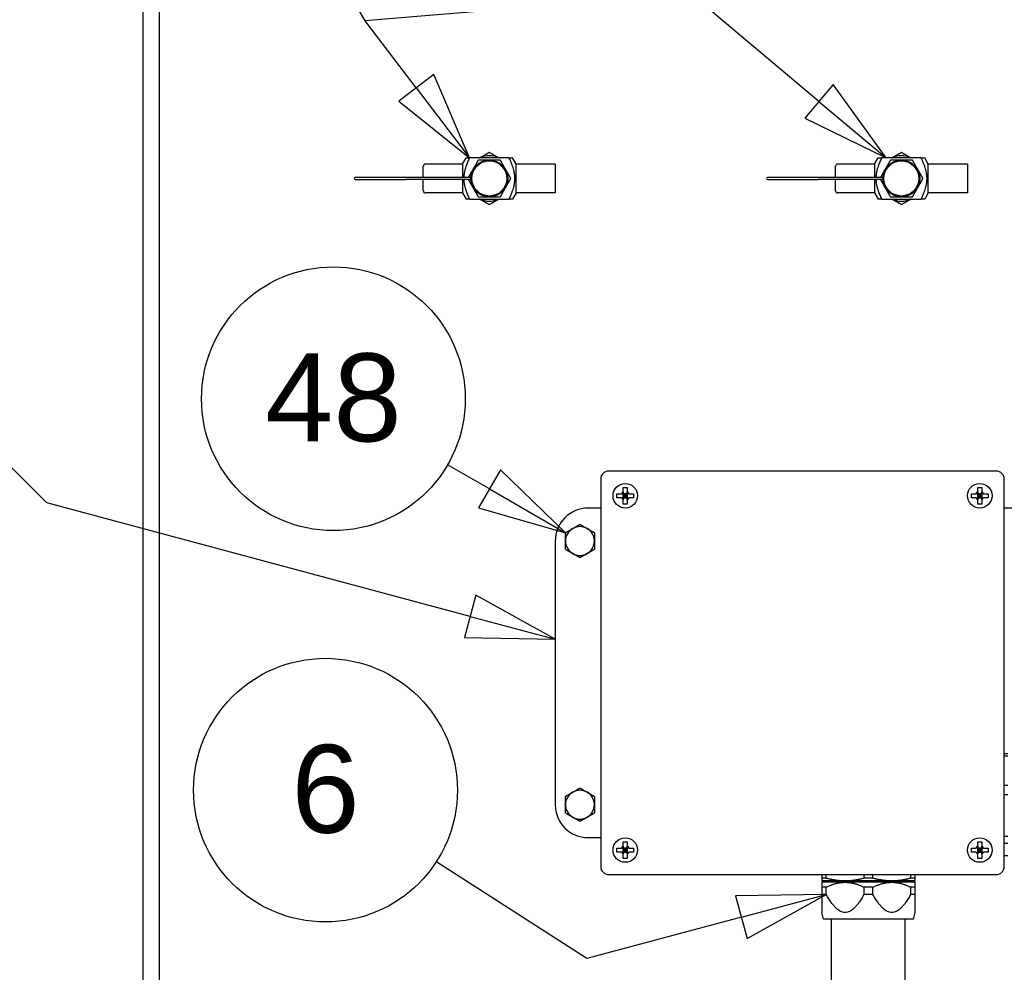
# Paper-space layout 'SHEET_3' of a CAD drawing. Header units: inches. Extents: x 3 to 360, y 8 to 227.
# Tile 34 of 117: x 34 to 49, y 173 to 187. Entities that reach past the tile are written whole.
import ezdxf

# ---------------------------------------------------------------- set-up
doc = ezdxf.new("R2010")
doc.units = ezdxf.units.IN
doc.header["$LTSCALE"] = 10.666667
doc.header["$MEASUREMENT"] = 0
doc.layers.get('0').update_dxf_attribs({"lineweight": 25})
doc.layers.add('DIMEN', color=7, linetype='Continuous', lineweight=25)
doc.styles.add('Current-ANSI', font='arial.ttf')

# ---------------------------------------------------------------- blocks, each defined once
blk = doc.blocks.new('Balloon97')
at = {"layer": 'DIMEN', "linetype": 'Continuous', "lineweight": 25}
for p, q in [((3.8388, 16.8921), (3.7794, 16.9264)), ((3.8544, 16.9192), (3.8231, 16.8651)), ((3.947, 16.8296), (3.8544, 16.9192)), ((3.8388, 16.8921), (3.947, 16.8296)), ((3.8231, 16.8651), (3.947, 16.8296))]:
    blk.add_line(p, q, dxfattribs=at)
at = {"layer": 'DIMEN', "linetype": 'Continuous', "lineweight": 25, "flags": 128}
blk.add_lwpolyline([(3.8231, 16.8651), (3.947, 16.8296), (3.8544, 16.9192), (3.8231, 16.8651)], dxfattribs=at)
at = {"layer": 'DIMEN'}
blk.add_circle((3.617, 17.0201), 0.1875, dxfattribs=at)
blk.add_solid([(3.8231, 16.8651), (3.947, 16.8296), (3.8544, 16.9192), (3.8231, 16.8651)], dxfattribs=at)
at = {"layer": 'DIMEN', "insert": (3.617, 17.0212), "char_height": 0.125, "attachment_point": 5, "style": 'Current-ANSI'}
blk.add_mtext('48', dxfattribs=at)
blk = doc.blocks.new('Balloon98')
at = {"layer": 'DIMEN', "linetype": 'Continuous', "lineweight": 25}
for p, q in [((3.9772, 16.2239), (3.7628, 16.3622)), ((4.3177, 16.3151), (4.1889, 16.313)), ((4.1889, 16.313), (4.2051, 16.2526)), ((4.197, 16.2828), (4.3177, 16.3151)), ((4.2051, 16.2526), (4.3177, 16.3151)), ((4.197, 16.2828), (3.9772, 16.2239))]:
    blk.add_line(p, q, dxfattribs=at)
at = {"layer": 'DIMEN', "linetype": 'Continuous', "lineweight": 25, "flags": 128}
blk.add_lwpolyline([(4.2051, 16.2526), (4.3177, 16.3151), (4.1889, 16.313), (4.2051, 16.2526)], dxfattribs=at)
at = {"layer": 'DIMEN'}
blk.add_circle((3.6058, 16.4635), 0.1875, dxfattribs=at)
blk.add_solid([(4.2051, 16.2526), (4.3177, 16.3151), (4.1889, 16.313), (4.2051, 16.2526)], dxfattribs=at)
at = {"layer": 'DIMEN', "insert": (3.6058, 16.4646), "char_height": 0.125, "attachment_point": 5, "style": 'Current-ANSI'}
blk.add_mtext('6', dxfattribs=at)
blk = doc.blocks.new('Balloon147')
at = {"layer": 'DIMEN', "linetype": 'Continuous', "lineweight": 25}
for p, q in [((3.6624, 17.5577), (3.0502, 18.6181)), ((3.6624, 17.5577), (3.0502, 18.6181)), ((4.1249, 17.5964), (3.6624, 17.5577)), ((4.3072, 17.4431), (4.1249, 17.5964)), ((3.7348, 17.4623), (3.6624, 17.5577)), ((3.7597, 17.4812), (3.7099, 17.4434)), ((3.8104, 17.3627), (3.7597, 17.4812)), ((3.7348, 17.4623), (3.8104, 17.3627)), ((4.3273, 17.4671), (4.2871, 17.4192)), ((4.4029, 17.3627), (4.3273, 17.4671)), ((3.7099, 17.4434), (3.8104, 17.3627)), ((4.3072, 17.4431), (4.4029, 17.3627)), ((4.2871, 17.4192), (4.4029, 17.3627))]:
    blk.add_line(p, q, dxfattribs=at)
at = {"layer": 'DIMEN', "linetype": 'Continuous', "lineweight": 25, "flags": 128}
for points in [[(3.7099, 17.4434), (3.8104, 17.3627), (3.7597, 17.4812), (3.7099, 17.4434)], [(4.2871, 17.4192), (4.4029, 17.3627), (4.3273, 17.4671), (4.2871, 17.4192)]]:
    blk.add_lwpolyline(points, dxfattribs=at)
at = {"layer": 'DIMEN'}
for points in [[(3.7099, 17.4434), (3.8104, 17.3627), (3.7597, 17.4812), (3.7099, 17.4434)], [(4.2871, 17.4192), (4.4029, 17.3627), (4.3273, 17.4671), (4.2871, 17.4192)]]:
    blk.add_solid(points, dxfattribs=at)
blk = doc.blocks.new('Balloon149')
at = {"layer": 'DIMEN', "linetype": 'Continuous', "lineweight": 25}
for p, q in [((2.6601, 17.4216), (2.3349, 17.5087)), ((3.2097, 16.872), (2.6601, 17.4216)), ((3.8116, 16.7107), (3.2097, 16.872)), ((3.8197, 16.7409), (3.8036, 16.6805)), ((3.9324, 16.6783), (3.8197, 16.7409)), ((3.8116, 16.7107), (3.9324, 16.6783)), ((3.8036, 16.6805), (3.9324, 16.6783))]:
    blk.add_line(p, q, dxfattribs=at)
at = {"layer": 'DIMEN', "linetype": 'Continuous', "lineweight": 25, "flags": 128}
blk.add_lwpolyline([(3.8036, 16.6805), (3.9324, 16.6783), (3.8197, 16.7409), (3.8036, 16.6805)], dxfattribs=at)
at = {"layer": 'DIMEN'}
blk.add_circle((2.1545, 17.5571), 0.1875, dxfattribs=at)
blk.add_solid([(3.8036, 16.6805), (3.9324, 16.6783), (3.8197, 16.7409), (3.8036, 16.6805)], dxfattribs=at)
at = {"layer": 'DIMEN', "insert": (2.1545, 17.5571), "char_height": 0.125, "attachment_point": 5, "style": 'Current-ANSI'}
blk.add_mtext('4', dxfattribs=at)

psp = doc.layouts.new('SHEET_3')

# ---------------------------------------------------------------- linework, layer by layer
for p, q in [((35.695, 154.827), (35.695, 196.39)), ((35.945, 172.64), (35.945, 196.14)), ((40.539, 185.108), (40.593, 185.202)), ((41.247, 185.202), (40.644, 185.202)), ((41.352, 185.108), (41.298, 185.202)), ((46.789, 185.108), (46.843, 185.202)), ((47.497, 185.202), (46.894, 185.202)), ((47.602, 185.108), (47.548, 185.202)), ((39.945, 184.905), (39.945, 185.077)), ((40.539, 185.108), (39.977, 185.108)), ((40.539, 185.108), (40.539, 184.905)), ((41.352, 184.671), (41.352, 185.108)), ((41.945, 185.108), (41.352, 185.108)), ((41.945, 185.108), (41.945, 184.671)), ((46.195, 184.905), (46.195, 185.077)), ((46.789, 185.108), (46.227, 185.108)), ((46.789, 185.108), (46.789, 184.905)), ((47.602, 184.671), (47.602, 185.108)), ((48.195, 185.108), (47.602, 185.108)), ((48.195, 185.108), (48.195, 184.671)), ((39.68, 184.905), (38.914, 184.905)), ((38.914, 184.874), (39.68, 184.874)), ((40.665, 184.905), (39.68, 184.905)), ((40.665, 184.874), (39.68, 184.874)), ((39.945, 184.702), (39.945, 184.874)), ((40.539, 184.874), (40.539, 184.671)), ((45.93, 184.905), (45.164, 184.905)), ((45.164, 184.874), (45.93, 184.874)), ((46.915, 184.905), (45.93, 184.905)), ((46.915, 184.874), (45.93, 184.874)), ((46.195, 184.702), (46.195, 184.874)), ((46.789, 184.874), (46.789, 184.671)), ((40.539, 184.671), (39.977, 184.671)), ((40.539, 184.671), (40.593, 184.577)), ((40.644, 184.577), (41.247, 184.577)), ((41.352, 184.671), (41.298, 184.577)), ((41.945, 184.671), (41.352, 184.671)), ((46.789, 184.671), (46.227, 184.671)), ((46.789, 184.671), (46.843, 184.577)), ((46.894, 184.577), (47.497, 184.577)), ((47.602, 184.671), (47.548, 184.577)), ((48.195, 184.671), (47.602, 184.671)), ((48.635, 180.45), (42.755, 180.45)), ((42.635, 180.33), (42.635, 174.45)), ((48.755, 174.45), (48.755, 180.33)), ((43.038, 180.107), (42.978, 180.107)), ((42.978, 180.107), (43.008, 180.077)), ((42.978, 180.047), (42.978, 180.107)), ((43.008, 180.077), (42.978, 180.077)), ((43.008, 180.077), (42.978, 180.047)), ((43.008, 180.107), (43.008, 180.077)), ((43.008, 180.077), (43.038, 180.107)), ((43.008, 180.077), (43.008, 180.047)), ((43.038, 180.077), (43.008, 180.077)), ((43.038, 180.047), (43.008, 180.077)), ((43.038, 180.107), (43.038, 180.047)), ((48.413, 180.107), (48.353, 180.107)), ((48.353, 180.107), (48.383, 180.077)), ((48.353, 180.047), (48.353, 180.107)), ((48.383, 180.077), (48.353, 180.077)), ((48.383, 180.077), (48.353, 180.047)), ((48.383, 180.107), (48.383, 180.077)), ((48.383, 180.077), (48.413, 180.107)), ((48.383, 180.077), (48.383, 180.047)), ((48.413, 180.077), (48.383, 180.077)), ((48.413, 180.047), (48.383, 180.077)), ((48.413, 180.107), (48.413, 180.047)), ((42.978, 180.047), (43.038, 180.047)), ((48.353, 180.047), (48.413, 180.047)), ((42.635, 179.89), (42.445, 179.89)), ((48.945, 179.89), (48.755, 179.89)), ((41.945, 179.39), (41.945, 175.39)), ((48.81, 176.163), (48.755, 176.163)), ((48.755, 176.131), (48.81, 176.131)), ((48.81, 175.679), (48.755, 175.679)), ((48.755, 175.547), (48.81, 175.547)), ((42.445, 174.89), (42.635, 174.89)), ((48.81, 174.906), (48.755, 174.906)), ((43.038, 174.732), (42.978, 174.732)), ((42.978, 174.732), (43.008, 174.702)), ((42.978, 174.672), (42.978, 174.732)), ((43.008, 174.702), (42.978, 174.702)), ((43.008, 174.702), (42.978, 174.672)), ((43.008, 174.732), (43.008, 174.702)), ((43.008, 174.702), (43.038, 174.732)), ((43.008, 174.702), (43.008, 174.672)), ((43.038, 174.702), (43.008, 174.702)), ((43.038, 174.672), (43.008, 174.702)), ((43.038, 174.732), (43.038, 174.672)), ((48.413, 174.732), (48.353, 174.732)), ((48.353, 174.732), (48.383, 174.702)), ((48.353, 174.672), (48.353, 174.732)), ((48.383, 174.702), (48.353, 174.702)), ((48.383, 174.702), (48.353, 174.672)), ((48.383, 174.732), (48.383, 174.702)), ((48.383, 174.702), (48.413, 174.732)), ((48.383, 174.702), (48.383, 174.672)), ((48.413, 174.702), (48.383, 174.702)), ((48.413, 174.672), (48.383, 174.702)), ((48.413, 174.732), (48.413, 174.672)), ((48.755, 174.806), (48.81, 174.806)), ((42.978, 174.672), (43.038, 174.672)), ((48.353, 174.672), (48.413, 174.672)), ((48.81, 174.616), (48.755, 174.616)), ((42.755, 174.33), (48.635, 174.33)), ((45.987, 174.33), (45.987, 174.275)), ((46.056, 174.275), (45.987, 174.275)), ((46.056, 174.275), (46.056, 174.33)), ((46.627, 174.33), (46.627, 174.275)), ((46.764, 174.275), (46.627, 174.275)), ((46.764, 174.275), (46.764, 174.33)), ((47.335, 174.33), (47.335, 174.275)), ((47.404, 174.275), (47.335, 174.275)), ((47.404, 174.275), (47.404, 174.33)), ((46.341, 174.233), (45.987, 174.233)), ((46.341, 174.213), (45.987, 174.213)), ((45.987, 174.14), (45.987, 174.028)), ((46.056, 174.14), (45.987, 174.14)), ((46.046, 174.213), (46.046, 174.233)), ((46.056, 174.028), (46.056, 174.14)), ((47.05, 174.233), (46.341, 174.233)), ((47.05, 174.213), (46.341, 174.213)), ((46.627, 174.14), (46.627, 174.028)), ((46.764, 174.14), (46.627, 174.14)), ((46.764, 174.028), (46.764, 174.14)), ((47.404, 174.233), (47.05, 174.233)), ((47.404, 174.213), (47.05, 174.213)), ((47.335, 174.14), (47.335, 174.028)), ((47.404, 174.14), (47.335, 174.14)), ((47.345, 174.213), (47.345, 174.233)), ((47.404, 174.028), (47.404, 174.14)), ((46.056, 174.028), (45.987, 174.028)), ((46.764, 174.028), (46.627, 174.028)), ((47.404, 174.028), (47.335, 174.028)), ((46.014, 173.654), (45.987, 173.756)), ((47.377, 173.654), (46.014, 173.654)), ((46.137, 172.506), (46.137, 173.654)), ((47.253, 172.506), (47.253, 173.654)), ((47.377, 173.654), (47.404, 173.756))]:
    psp.add_line(p, q)
for centre, radius in [((40.945, 184.89), 0.281), ((40.945, 184.89), 0.266), ((47.195, 184.89), 0.281), ((47.195, 184.89), 0.266), ((43.008, 180.077), 0.186), ((48.383, 180.077), 0.186), ((43.008, 174.702), 0.186), ((48.383, 174.702), 0.186)]:
    psp.add_circle(centre, radius)
for centre, radius, start, end in [((40.945, 184.89), 0.344, 65.38, 114.62), ((47.195, 184.89), 0.344, 65.38, 114.62), ((39.977, 185.077), 0.0313, 90, 180), ((46.227, 185.077), 0.0313, 90, 180), ((38.914, 184.89), 0.0156, 90, 270), ((45.164, 184.89), 0.0156, 90, 270), ((39.977, 184.702), 0.0313, 180, 270), ((46.227, 184.702), 0.0313, 180, 270), ((40.945, 184.89), 0.344, 245.38, 294.62), ((47.195, 184.89), 0.344, 245.38, 294.62), ((42.755, 180.33), 0.12, 90, 180), ((48.635, 180.33), 0.12, 0, 90), ((43.008, 180.077), 0.0665, 116.8161, 153.1839), ((43.008, 180.077), 0.0665, 26.8161, 63.1839), ((48.383, 180.077), 0.0665, 116.8161, 153.1839), ((48.383, 180.077), 0.0665, 26.8161, 63.1839), ((43.008, 180.077), 0.0665, 206.8161, 243.1839), ((43.008, 180.077), 0.0665, 296.8161, 333.1839), ((48.383, 180.077), 0.0665, 206.8161, 243.1839), ((48.383, 180.077), 0.0665, 296.8161, 333.1839), ((42.445, 179.39), 0.5, 90, 180), ((42.32, 179.39), 0.219, 120, 180), ((42.32, 179.39), 0.219, 60, 120), ((42.32, 179.39), 0.219, 0, 60), ((42.32, 179.39), 0.219, 180, 240), ((42.32, 179.39), 0.219, 300, 0), ((42.32, 179.39), 0.219, 240, 300), ((42.32, 175.39), 0.219, 60, 120), ((42.32, 175.39), 0.219, 120, 180), ((42.32, 175.39), 0.219, 0, 60), ((42.445, 175.39), 0.5, 180, 270), ((42.32, 175.39), 0.219, 180, 240), ((42.32, 175.39), 0.219, 300, 0), ((42.32, 175.39), 0.219, 240, 300), ((43.008, 174.702), 0.0665, 116.8161, 153.1839), ((43.008, 174.702), 0.0665, 26.8161, 63.1839), ((48.383, 174.702), 0.0665, 116.8161, 153.1839), ((48.383, 174.702), 0.0665, 26.8161, 63.1839), ((43.008, 174.702), 0.0665, 206.8161, 243.1839), ((43.008, 174.702), 0.0665, 296.8161, 333.1839), ((48.383, 174.702), 0.0665, 206.8161, 243.1839), ((48.383, 174.702), 0.0665, 296.8161, 333.1839), ((42.755, 174.45), 0.12, 180, 270), ((48.635, 174.45), 0.12, 270, 0)]:
    psp.add_arc(centre, radius, start, end)
for points, weights in [([(40.644, 185.202), (40.562, 185.02), (40.558, 184.905)], [1, 1.280878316, 1.29912309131]), ([(40.593, 185.202), (40.593, 185.202), (40.644, 185.202)], [1.14031242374, 1.14031242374, 1]), ([(40.702, 185.03), (40.74, 185.096), (40.783, 185.171)], [1, 1.0379548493, 1]), ([(40.783, 185.171), (40.87, 185.171), (40.945, 185.171)], [1, 1.0379548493, 1]), ([(40.799, 185.202), (40.867, 185.241), (40.945, 185.287)], [1.00996694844, 1.03205395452, 1]), ([(40.945, 185.287), (41.024, 185.241), (41.092, 185.202)], [1, 1.03205395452, 1.00996694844]), ([(40.945, 185.171), (41.021, 185.171), (41.108, 185.171)], [1, 1.0379548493, 1]), ([(41.108, 185.171), (41.151, 185.096), (41.189, 185.03)], [1, 1.0379548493, 1]), ([(41.247, 184.577), (41.388, 184.89), (41.247, 185.202)], [1, 1.60078105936, 1]), ([(41.247, 185.202), (41.298, 185.202), (41.298, 185.202)], [1, 1.14031242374, 1.14031242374]), ([(46.894, 185.202), (46.812, 185.02), (46.808, 184.905)], [1, 1.280878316, 1.29912309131]), ([(46.843, 185.202), (46.843, 185.202), (46.894, 185.202)], [1.14031242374, 1.14031242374, 1]), ([(46.952, 185.03), (46.99, 185.096), (47.033, 185.171)], [1, 1.0379548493, 1]), ([(47.033, 185.171), (47.12, 185.171), (47.195, 185.171)], [1, 1.0379548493, 1]), ([(47.049, 185.202), (47.117, 185.241), (47.195, 185.287)], [1.00996694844, 1.03205395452, 1]), ([(47.195, 185.287), (47.274, 185.241), (47.342, 185.202)], [1, 1.03205395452, 1.00996694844]), ([(47.195, 185.171), (47.271, 185.171), (47.358, 185.171)], [1, 1.0379548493, 1]), ([(47.358, 185.171), (47.401, 185.096), (47.439, 185.03)], [1, 1.0379548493, 1]), ([(47.497, 184.577), (47.638, 184.89), (47.497, 185.202)], [1, 1.60078105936, 1]), ([(47.497, 185.202), (47.548, 185.202), (47.548, 185.202)], [1, 1.14031242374, 1.14031242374]), ([(40.63, 184.905), (40.668, 184.971), (40.702, 185.03)], [1.00692964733, 1.03409813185, 1]), ([(41.189, 185.03), (41.227, 184.965), (41.27, 184.89)], [1, 1.0379548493, 1]), ([(46.88, 184.905), (46.918, 184.971), (46.952, 185.03)], [1.00692964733, 1.03409813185, 1]), ([(47.439, 185.03), (47.477, 184.965), (47.52, 184.89)], [1, 1.0379548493, 1]), ([(40.558, 184.874), (40.562, 184.76), (40.644, 184.577)], [1.29912309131, 1.280878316, 1]), ([(40.702, 184.749), (40.668, 184.808), (40.63, 184.874)], [1, 1.03409813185, 1.00692964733]), ([(41.27, 184.89), (41.227, 184.814), (41.189, 184.749)], [1, 1.0379548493, 1]), ([(46.808, 184.874), (46.812, 184.76), (46.894, 184.577)], [1.29912309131, 1.280878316, 1]), ([(46.952, 184.749), (46.918, 184.808), (46.88, 184.874)], [1, 1.03409813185, 1.00692964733]), ([(47.52, 184.89), (47.477, 184.814), (47.439, 184.749)], [1, 1.0379548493, 1]), ([(40.783, 184.608), (40.74, 184.684), (40.702, 184.749)], [1, 1.0379548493, 1]), ([(41.189, 184.749), (41.151, 184.684), (41.108, 184.608)], [1, 1.0379548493, 1]), ([(47.033, 184.608), (46.99, 184.684), (46.952, 184.749)], [1, 1.0379548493, 1]), ([(47.439, 184.749), (47.401, 184.684), (47.358, 184.608)], [1, 1.0379548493, 1]), ([(40.644, 184.577), (40.593, 184.577), (40.593, 184.577)], [1, 1.14031242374, 1.14031242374]), ([(40.945, 184.608), (40.87, 184.608), (40.783, 184.608)], [1, 1.0379548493, 1]), ([(40.945, 184.493), (40.867, 184.538), (40.799, 184.577)], [1, 1.03205395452, 1.00996694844]), ([(41.108, 184.608), (41.021, 184.608), (40.945, 184.608)], [1, 1.0379548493, 1]), ([(41.092, 184.577), (41.024, 184.538), (40.945, 184.493)], [1.00996694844, 1.03205395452, 1]), ([(41.298, 184.577), (41.298, 184.577), (41.247, 184.577)], [1.14031242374, 1.14031242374, 1]), ([(46.894, 184.577), (46.843, 184.577), (46.843, 184.577)], [1, 1.14031242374, 1.14031242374]), ([(47.195, 184.608), (47.12, 184.608), (47.033, 184.608)], [1, 1.0379548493, 1]), ([(47.195, 184.493), (47.117, 184.538), (47.049, 184.577)], [1, 1.03205395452, 1.00996694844]), ([(47.358, 184.608), (47.271, 184.608), (47.195, 184.608)], [1, 1.0379548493, 1]), ([(47.342, 184.577), (47.274, 184.538), (47.195, 184.493)], [1.00996694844, 1.03205395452, 1]), ([(47.548, 184.577), (47.548, 184.577), (47.497, 184.577)], [1.14031242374, 1.14031242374, 1]), ([(42.978, 180.107), (42.967, 180.107), (42.949, 180.107)], [1.33238695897, 1.19861711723, 1]), ([(42.978, 180.136), (42.978, 180.119), (42.978, 180.107)], [1, 1.19861711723, 1.33238695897]), ([(43.038, 180.107), (43.038, 180.119), (43.038, 180.136)], [1.33238695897, 1.19861711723, 1]), ([(43.067, 180.107), (43.049, 180.107), (43.038, 180.107)], [1, 1.19861711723, 1.33238695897]), ([(48.353, 180.107), (48.342, 180.107), (48.324, 180.107)], [1.33238695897, 1.19861711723, 1]), ([(48.353, 180.136), (48.353, 180.119), (48.353, 180.107)], [1, 1.19861711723, 1.33238695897]), ([(48.413, 180.107), (48.413, 180.119), (48.413, 180.136)], [1.33238695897, 1.19861711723, 1]), ([(48.442, 180.107), (48.424, 180.107), (48.413, 180.107)], [1, 1.19861711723, 1.33238695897]), ([(42.949, 180.047), (42.967, 180.047), (42.978, 180.047)], [1, 1.19861711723, 1.33238695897]), ([(42.978, 180.047), (42.978, 180.036), (42.978, 180.018)], [1.33238695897, 1.19861711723, 1]), ([(43.038, 180.047), (43.049, 180.047), (43.067, 180.047)], [1.33238695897, 1.19861711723, 1]), ([(43.038, 180.018), (43.038, 180.036), (43.038, 180.047)], [1, 1.19861711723, 1.33238695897]), ([(48.324, 180.047), (48.342, 180.047), (48.353, 180.047)], [1, 1.19861711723, 1.33238695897]), ([(48.353, 180.047), (48.353, 180.036), (48.353, 180.018)], [1.33238695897, 1.19861711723, 1]), ([(48.413, 180.047), (48.424, 180.047), (48.442, 180.047)], [1.33238695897, 1.19861711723, 1]), ([(48.413, 180.018), (48.413, 180.036), (48.413, 180.047)], [1, 1.19861711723, 1.33238695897]), ([(42.211, 179.579), (42.262, 179.609), (42.32, 179.643)], [1, 1.0379548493, 1]), ([(42.32, 179.643), (42.379, 179.609), (42.43, 179.579)], [1, 1.0379548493, 1]), ([(42.101, 179.516), (42.16, 179.55), (42.211, 179.579)], [1, 1.0379548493, 1]), ([(42.101, 179.39), (42.101, 179.448), (42.101, 179.516)], [1, 1.0379548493, 1]), ([(42.43, 179.579), (42.481, 179.55), (42.539, 179.516)], [1, 1.0379548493, 1]), ([(42.539, 179.516), (42.539, 179.448), (42.539, 179.39)], [1, 1.0379548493, 1]), ([(42.101, 179.263), (42.101, 179.331), (42.101, 179.39)], [1, 1.0379548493, 1]), ([(42.539, 179.39), (42.539, 179.331), (42.539, 179.263)], [1, 1.0379548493, 1]), ([(42.211, 179.2), (42.16, 179.229), (42.101, 179.263)], [1, 1.0379548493, 1]), ([(42.32, 179.137), (42.262, 179.171), (42.211, 179.2)], [1, 1.0379548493, 1]), ([(42.43, 179.2), (42.379, 179.171), (42.32, 179.137)], [1, 1.0379548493, 1]), ([(42.539, 179.263), (42.481, 179.229), (42.43, 179.2)], [1, 1.0379548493, 1]), ([(42.211, 175.579), (42.262, 175.609), (42.32, 175.643)], [1, 1.0379548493, 1]), ([(42.32, 175.643), (42.379, 175.609), (42.43, 175.579)], [1, 1.0379548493, 1]), ([(42.101, 175.516), (42.16, 175.55), (42.211, 175.579)], [1, 1.0379548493, 1]), ([(42.101, 175.39), (42.101, 175.448), (42.101, 175.516)], [1, 1.0379548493, 1]), ([(42.43, 175.579), (42.481, 175.55), (42.539, 175.516)], [1, 1.0379548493, 1]), ([(42.539, 175.516), (42.539, 175.448), (42.539, 175.39)], [1, 1.0379548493, 1]), ([(42.101, 175.263), (42.101, 175.331), (42.101, 175.39)], [1, 1.0379548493, 1]), ([(42.539, 175.39), (42.539, 175.331), (42.539, 175.263)], [1, 1.0379548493, 1]), ([(42.211, 175.2), (42.16, 175.229), (42.101, 175.263)], [1, 1.0379548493, 1]), ([(42.32, 175.137), (42.262, 175.171), (42.211, 175.2)], [1, 1.0379548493, 1]), ([(42.43, 175.2), (42.379, 175.171), (42.32, 175.137)], [1, 1.0379548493, 1]), ([(42.539, 175.263), (42.481, 175.229), (42.43, 175.2)], [1, 1.0379548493, 1]), ([(42.978, 174.732), (42.967, 174.732), (42.949, 174.732)], [1.33238695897, 1.19861711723, 1]), ([(42.978, 174.761), (42.978, 174.744), (42.978, 174.732)], [1, 1.19861711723, 1.33238695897]), ([(43.038, 174.732), (43.038, 174.744), (43.038, 174.761)], [1.33238695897, 1.19861711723, 1]), ([(43.067, 174.732), (43.049, 174.732), (43.038, 174.732)], [1, 1.19861711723, 1.33238695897]), ([(48.353, 174.732), (48.342, 174.732), (48.324, 174.732)], [1.33238695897, 1.19861711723, 1]), ([(48.353, 174.761), (48.353, 174.744), (48.353, 174.732)], [1, 1.19861711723, 1.33238695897]), ([(48.413, 174.732), (48.413, 174.744), (48.413, 174.761)], [1.33238695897, 1.19861711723, 1]), ([(48.442, 174.732), (48.424, 174.732), (48.413, 174.732)], [1, 1.19861711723, 1.33238695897]), ([(42.949, 174.672), (42.967, 174.672), (42.978, 174.672)], [1, 1.19861711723, 1.33238695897]), ([(42.978, 174.672), (42.978, 174.661), (42.978, 174.643)], [1.33238695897, 1.19861711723, 1]), ([(43.038, 174.672), (43.049, 174.672), (43.067, 174.672)], [1.33238695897, 1.19861711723, 1]), ([(43.038, 174.643), (43.038, 174.661), (43.038, 174.672)], [1, 1.19861711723, 1.33238695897]), ([(48.324, 174.672), (48.342, 174.672), (48.353, 174.672)], [1, 1.19861711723, 1.33238695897]), ([(48.353, 174.672), (48.353, 174.661), (48.353, 174.643)], [1.33238695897, 1.19861711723, 1]), ([(48.413, 174.672), (48.424, 174.672), (48.442, 174.672)], [1.33238695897, 1.19861711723, 1]), ([(48.413, 174.643), (48.413, 174.661), (48.413, 174.672)], [1, 1.19861711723, 1.33238695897]), ([(45.987, 174.275), (45.987, 174.233), (45.987, 174.233)], [1, 1.02543517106, 1]), ([(46.341, 174.233), (46.205, 174.233), (46.056, 174.275)], [1, 1.02543517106, 1]), ([(46.627, 174.275), (46.477, 174.233), (46.341, 174.233)], [1, 1.02543517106, 1]), ([(47.05, 174.233), (46.914, 174.233), (46.764, 174.275)], [1, 1.02543517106, 1]), ([(47.335, 174.275), (47.186, 174.233), (47.05, 174.233)], [1, 1.02543517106, 1]), ([(47.404, 174.233), (47.404, 174.233), (47.404, 174.275)], [1, 1.02543517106, 1]), ([(45.987, 174.213), (45.987, 174.213), (45.987, 174.14)], [1, 1.02543517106, 1]), ([(46.056, 174.14), (46.205, 174.213), (46.341, 174.213)], [1, 1.02543517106, 1]), ([(46.341, 174.213), (46.477, 174.213), (46.627, 174.14)], [1, 1.02543517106, 1]), ([(46.764, 174.14), (46.914, 174.213), (47.05, 174.213)], [1, 1.02543517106, 1]), ([(47.05, 174.213), (47.186, 174.213), (47.335, 174.14)], [1, 1.02543517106, 1]), ([(47.404, 174.14), (47.404, 174.213), (47.404, 174.213)], [1, 1.02543517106, 1]), ([(45.987, 174.028), (45.987, 173.756), (45.987, 173.756)], [1, 1.05151729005, 1.05151729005]), ([(46.627, 174.028), (46.341, 173.509), (46.056, 174.028)], [1, 1.1030345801, 1]), ([(47.335, 174.028), (47.05, 173.509), (46.764, 174.028)], [1, 1.1030345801, 1]), ([(47.404, 173.756), (47.404, 173.756), (47.404, 174.028)], [1.05151729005, 1.05151729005, 1])]:
    psp.add_rational_spline(points, weights, degree=2)
for points, knots in [([(42.882, 180.047), (42.881, 180.057), (42.881, 180.067), (42.881, 180.077), (42.881, 180.087), (42.881, 180.097), (42.882, 180.107)], [-0.073398, -0.073398, -0.073398, -0.073398, 0, 0, 0, 0.073398, 0.073398, 0.073398, 0.073398]), ([(42.882, 180.107), (42.891, 180.107), (42.9, 180.107), (42.923, 180.107), (42.936, 180.107), (42.949, 180.107)], [-0.3031973, -0.3031973, -0.3031973, -0.3031973, -0.2356694, -0.2356694, -0.1417473, -0.1417473, -0.1417473, -0.1417473]), ([(42.978, 180.203), (42.988, 180.204), (42.998, 180.204), (43.008, 180.204), (43.018, 180.204), (43.028, 180.204), (43.038, 180.203)], [-0.073398, -0.073398, -0.073398, -0.073398, 0, 0, 0, 0.073398, 0.073398, 0.073398, 0.073398]), ([(42.978, 180.136), (42.978, 180.149), (42.978, 180.162), (42.978, 180.185), (42.978, 180.194), (42.978, 180.203)], [0.1417473, 0.1417473, 0.1417473, 0.1417473, 0.2356694, 0.2356694, 0.3031973, 0.3031973, 0.3031973, 0.3031973]), ([(43.038, 180.203), (43.038, 180.194), (43.038, 180.185), (43.038, 180.162), (43.038, 180.149), (43.038, 180.136)], [-0.3031973, -0.3031973, -0.3031973, -0.3031973, -0.2356694, -0.2356694, -0.1417473, -0.1417473, -0.1417473, -0.1417473]), ([(43.067, 180.107), (43.08, 180.107), (43.093, 180.107), (43.116, 180.107), (43.125, 180.107), (43.134, 180.107)], [0.1417473, 0.1417473, 0.1417473, 0.1417473, 0.2356694, 0.2356694, 0.3031973, 0.3031973, 0.3031973, 0.3031973]), ([(43.134, 180.107), (43.135, 180.097), (43.135, 180.087), (43.135, 180.077), (43.135, 180.067), (43.135, 180.057), (43.134, 180.047)], [-0.073398, -0.073398, -0.073398, -0.073398, 0, 0, 0, 0.073398, 0.073398, 0.073398, 0.073398]), ([(48.257, 180.047), (48.256, 180.057), (48.256, 180.067), (48.256, 180.077), (48.256, 180.087), (48.256, 180.097), (48.257, 180.107)], [-0.073398, -0.073398, -0.073398, -0.073398, 0, 0, 0, 0.073398, 0.073398, 0.073398, 0.073398]), ([(48.257, 180.107), (48.266, 180.107), (48.275, 180.107), (48.298, 180.107), (48.311, 180.107), (48.324, 180.107)], [-0.3031973, -0.3031973, -0.3031973, -0.3031973, -0.2356694, -0.2356694, -0.1417473, -0.1417473, -0.1417473, -0.1417473]), ([(48.353, 180.203), (48.363, 180.204), (48.373, 180.204), (48.383, 180.204), (48.393, 180.204), (48.403, 180.204), (48.413, 180.203)], [-0.073398, -0.073398, -0.073398, -0.073398, 0, 0, 0, 0.073398, 0.073398, 0.073398, 0.073398]), ([(48.353, 180.136), (48.353, 180.149), (48.353, 180.162), (48.353, 180.185), (48.353, 180.194), (48.353, 180.203)], [0.1417473, 0.1417473, 0.1417473, 0.1417473, 0.2356694, 0.2356694, 0.3031973, 0.3031973, 0.3031973, 0.3031973]), ([(48.413, 180.203), (48.413, 180.194), (48.413, 180.185), (48.413, 180.162), (48.413, 180.149), (48.413, 180.136)], [-0.3031973, -0.3031973, -0.3031973, -0.3031973, -0.2356694, -0.2356694, -0.1417473, -0.1417473, -0.1417473, -0.1417473]), ([(48.442, 180.107), (48.455, 180.107), (48.468, 180.107), (48.491, 180.107), (48.5, 180.107), (48.509, 180.107)], [0.1417473, 0.1417473, 0.1417473, 0.1417473, 0.2356694, 0.2356694, 0.3031973, 0.3031973, 0.3031973, 0.3031973]), ([(48.509, 180.107), (48.51, 180.097), (48.51, 180.087), (48.51, 180.077), (48.51, 180.067), (48.51, 180.057), (48.509, 180.047)], [-0.073398, -0.073398, -0.073398, -0.073398, 0, 0, 0, 0.073398, 0.073398, 0.073398, 0.073398]), ([(42.949, 180.047), (42.936, 180.047), (42.923, 180.047), (42.9, 180.047), (42.891, 180.047), (42.882, 180.047)], [0.1417473, 0.1417473, 0.1417473, 0.1417473, 0.2356694, 0.2356694, 0.3031973, 0.3031973, 0.3031973, 0.3031973]), ([(42.978, 179.951), (42.978, 179.96), (42.978, 179.969), (42.978, 179.992), (42.978, 180.005), (42.978, 180.018)], [-0.3031973, -0.3031973, -0.3031973, -0.3031973, -0.2356694, -0.2356694, -0.1417473, -0.1417473, -0.1417473, -0.1417473]), ([(43.038, 179.951), (43.028, 179.95), (43.018, 179.95), (43.008, 179.95), (42.998, 179.95), (42.988, 179.95), (42.978, 179.951)], [-0.073398, -0.073398, -0.073398, -0.073398, 0, 0, 0, 0.073398, 0.073398, 0.073398, 0.073398]), ([(43.038, 180.018), (43.038, 180.005), (43.038, 179.992), (43.038, 179.969), (43.038, 179.96), (43.038, 179.951)], [0.1417473, 0.1417473, 0.1417473, 0.1417473, 0.2356694, 0.2356694, 0.3031973, 0.3031973, 0.3031973, 0.3031973]), ([(43.134, 180.047), (43.125, 180.047), (43.116, 180.047), (43.093, 180.047), (43.08, 180.047), (43.067, 180.047)], [-0.3031973, -0.3031973, -0.3031973, -0.3031973, -0.2356694, -0.2356694, -0.1417473, -0.1417473, -0.1417473, -0.1417473]), ([(48.324, 180.047), (48.311, 180.047), (48.298, 180.047), (48.275, 180.047), (48.266, 180.047), (48.257, 180.047)], [0.1417473, 0.1417473, 0.1417473, 0.1417473, 0.2356694, 0.2356694, 0.3031973, 0.3031973, 0.3031973, 0.3031973]), ([(48.353, 179.951), (48.353, 179.96), (48.353, 179.969), (48.353, 179.992), (48.353, 180.005), (48.353, 180.018)], [-0.3031973, -0.3031973, -0.3031973, -0.3031973, -0.2356694, -0.2356694, -0.1417473, -0.1417473, -0.1417473, -0.1417473]), ([(48.413, 179.951), (48.403, 179.95), (48.393, 179.95), (48.383, 179.95), (48.373, 179.95), (48.363, 179.95), (48.353, 179.951)], [-0.073398, -0.073398, -0.073398, -0.073398, 0, 0, 0, 0.073398, 0.073398, 0.073398, 0.073398]), ([(48.413, 180.018), (48.413, 180.005), (48.413, 179.992), (48.413, 179.969), (48.413, 179.96), (48.413, 179.951)], [0.1417473, 0.1417473, 0.1417473, 0.1417473, 0.2356694, 0.2356694, 0.3031973, 0.3031973, 0.3031973, 0.3031973]), ([(48.509, 180.047), (48.5, 180.047), (48.491, 180.047), (48.468, 180.047), (48.455, 180.047), (48.442, 180.047)], [-0.3031973, -0.3031973, -0.3031973, -0.3031973, -0.2356694, -0.2356694, -0.1417473, -0.1417473, -0.1417473, -0.1417473]), ([(42.882, 174.672), (42.881, 174.682), (42.881, 174.692), (42.881, 174.702), (42.881, 174.712), (42.881, 174.722), (42.882, 174.732)], [-0.073398, -0.073398, -0.073398, -0.073398, 0, 0, 0, 0.073398, 0.073398, 0.073398, 0.073398]), ([(42.882, 174.732), (42.891, 174.732), (42.9, 174.732), (42.923, 174.732), (42.936, 174.732), (42.949, 174.732)], [-0.3031973, -0.3031973, -0.3031973, -0.3031973, -0.2356694, -0.2356694, -0.1417473, -0.1417473, -0.1417473, -0.1417473]), ([(42.978, 174.828), (42.988, 174.829), (42.998, 174.829), (43.008, 174.829), (43.018, 174.829), (43.028, 174.829), (43.038, 174.828)], [-0.073398, -0.073398, -0.073398, -0.073398, 0, 0, 0, 0.073398, 0.073398, 0.073398, 0.073398]), ([(42.978, 174.761), (42.978, 174.774), (42.978, 174.787), (42.978, 174.81), (42.978, 174.819), (42.978, 174.828)], [0.1417473, 0.1417473, 0.1417473, 0.1417473, 0.2356694, 0.2356694, 0.3031973, 0.3031973, 0.3031973, 0.3031973]), ([(43.038, 174.828), (43.038, 174.819), (43.038, 174.81), (43.038, 174.787), (43.038, 174.774), (43.038, 174.761)], [-0.3031973, -0.3031973, -0.3031973, -0.3031973, -0.2356694, -0.2356694, -0.1417473, -0.1417473, -0.1417473, -0.1417473]), ([(43.067, 174.732), (43.08, 174.732), (43.093, 174.732), (43.116, 174.732), (43.125, 174.732), (43.134, 174.732)], [0.1417473, 0.1417473, 0.1417473, 0.1417473, 0.2356694, 0.2356694, 0.3031973, 0.3031973, 0.3031973, 0.3031973]), ([(43.134, 174.732), (43.135, 174.722), (43.135, 174.712), (43.135, 174.702), (43.135, 174.692), (43.135, 174.682), (43.134, 174.672)], [-0.073398, -0.073398, -0.073398, -0.073398, 0, 0, 0, 0.073398, 0.073398, 0.073398, 0.073398]), ([(48.257, 174.672), (48.256, 174.682), (48.256, 174.692), (48.256, 174.702), (48.256, 174.712), (48.256, 174.722), (48.257, 174.732)], [-0.073398, -0.073398, -0.073398, -0.073398, 0, 0, 0, 0.073398, 0.073398, 0.073398, 0.073398]), ([(48.257, 174.732), (48.266, 174.732), (48.275, 174.732), (48.298, 174.732), (48.311, 174.732), (48.324, 174.732)], [-0.3031973, -0.3031973, -0.3031973, -0.3031973, -0.2356694, -0.2356694, -0.1417473, -0.1417473, -0.1417473, -0.1417473]), ([(48.353, 174.828), (48.363, 174.829), (48.373, 174.829), (48.383, 174.829), (48.393, 174.829), (48.403, 174.829), (48.413, 174.828)], [-0.073398, -0.073398, -0.073398, -0.073398, 0, 0, 0, 0.073398, 0.073398, 0.073398, 0.073398]), ([(48.353, 174.761), (48.353, 174.774), (48.353, 174.787), (48.353, 174.81), (48.353, 174.819), (48.353, 174.828)], [0.1417473, 0.1417473, 0.1417473, 0.1417473, 0.2356694, 0.2356694, 0.3031973, 0.3031973, 0.3031973, 0.3031973]), ([(48.413, 174.828), (48.413, 174.819), (48.413, 174.81), (48.413, 174.787), (48.413, 174.774), (48.413, 174.761)], [-0.3031973, -0.3031973, -0.3031973, -0.3031973, -0.2356694, -0.2356694, -0.1417473, -0.1417473, -0.1417473, -0.1417473]), ([(48.442, 174.732), (48.455, 174.732), (48.468, 174.732), (48.491, 174.732), (48.5, 174.732), (48.509, 174.732)], [0.1417473, 0.1417473, 0.1417473, 0.1417473, 0.2356694, 0.2356694, 0.3031973, 0.3031973, 0.3031973, 0.3031973]), ([(48.509, 174.732), (48.51, 174.722), (48.51, 174.712), (48.51, 174.702), (48.51, 174.692), (48.51, 174.682), (48.509, 174.672)], [-0.073398, -0.073398, -0.073398, -0.073398, 0, 0, 0, 0.073398, 0.073398, 0.073398, 0.073398]), ([(42.949, 174.672), (42.936, 174.672), (42.923, 174.672), (42.9, 174.672), (42.891, 174.672), (42.882, 174.672)], [0.1417473, 0.1417473, 0.1417473, 0.1417473, 0.2356694, 0.2356694, 0.3031973, 0.3031973, 0.3031973, 0.3031973]), ([(42.978, 174.576), (42.978, 174.585), (42.978, 174.594), (42.978, 174.617), (42.978, 174.63), (42.978, 174.643)], [-0.3031973, -0.3031973, -0.3031973, -0.3031973, -0.2356694, -0.2356694, -0.1417473, -0.1417473, -0.1417473, -0.1417473]), ([(43.038, 174.576), (43.028, 174.575), (43.018, 174.575), (43.008, 174.575), (42.998, 174.575), (42.988, 174.575), (42.978, 174.576)], [-0.073398, -0.073398, -0.073398, -0.073398, 0, 0, 0, 0.073398, 0.073398, 0.073398, 0.073398]), ([(43.038, 174.643), (43.038, 174.63), (43.038, 174.617), (43.038, 174.594), (43.038, 174.585), (43.038, 174.576)], [0.1417473, 0.1417473, 0.1417473, 0.1417473, 0.2356694, 0.2356694, 0.3031973, 0.3031973, 0.3031973, 0.3031973]), ([(43.134, 174.672), (43.125, 174.672), (43.116, 174.672), (43.093, 174.672), (43.08, 174.672), (43.067, 174.672)], [-0.3031973, -0.3031973, -0.3031973, -0.3031973, -0.2356694, -0.2356694, -0.1417473, -0.1417473, -0.1417473, -0.1417473]), ([(48.324, 174.672), (48.311, 174.672), (48.298, 174.672), (48.275, 174.672), (48.266, 174.672), (48.257, 174.672)], [0.1417473, 0.1417473, 0.1417473, 0.1417473, 0.2356694, 0.2356694, 0.3031973, 0.3031973, 0.3031973, 0.3031973]), ([(48.353, 174.576), (48.353, 174.585), (48.353, 174.594), (48.353, 174.617), (48.353, 174.63), (48.353, 174.643)], [-0.3031973, -0.3031973, -0.3031973, -0.3031973, -0.2356694, -0.2356694, -0.1417473, -0.1417473, -0.1417473, -0.1417473]), ([(48.413, 174.576), (48.403, 174.575), (48.393, 174.575), (48.383, 174.575), (48.373, 174.575), (48.363, 174.575), (48.353, 174.576)], [-0.073398, -0.073398, -0.073398, -0.073398, 0, 0, 0, 0.073398, 0.073398, 0.073398, 0.073398]), ([(48.413, 174.643), (48.413, 174.63), (48.413, 174.617), (48.413, 174.594), (48.413, 174.585), (48.413, 174.576)], [0.1417473, 0.1417473, 0.1417473, 0.1417473, 0.2356694, 0.2356694, 0.3031973, 0.3031973, 0.3031973, 0.3031973]), ([(48.509, 174.672), (48.5, 174.672), (48.491, 174.672), (48.468, 174.672), (48.455, 174.672), (48.442, 174.672)], [-0.3031973, -0.3031973, -0.3031973, -0.3031973, -0.2356694, -0.2356694, -0.1417473, -0.1417473, -0.1417473, -0.1417473])]:
    psp.add_open_spline(points, degree=3, knots=knots)

# ---------------------------------------------------------------- block references
at = {"layer": 'DIMEN', "xscale": 10.66666666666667, "yscale": 10.66666666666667, "zscale": 10.66666666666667}
for name in ['Balloon147', 'Balloon149', 'Balloon97', 'Balloon98']:
    psp.add_blockref(name, (0, 0), dxfattribs=at)

doc.saveas('drawing.dxf')
